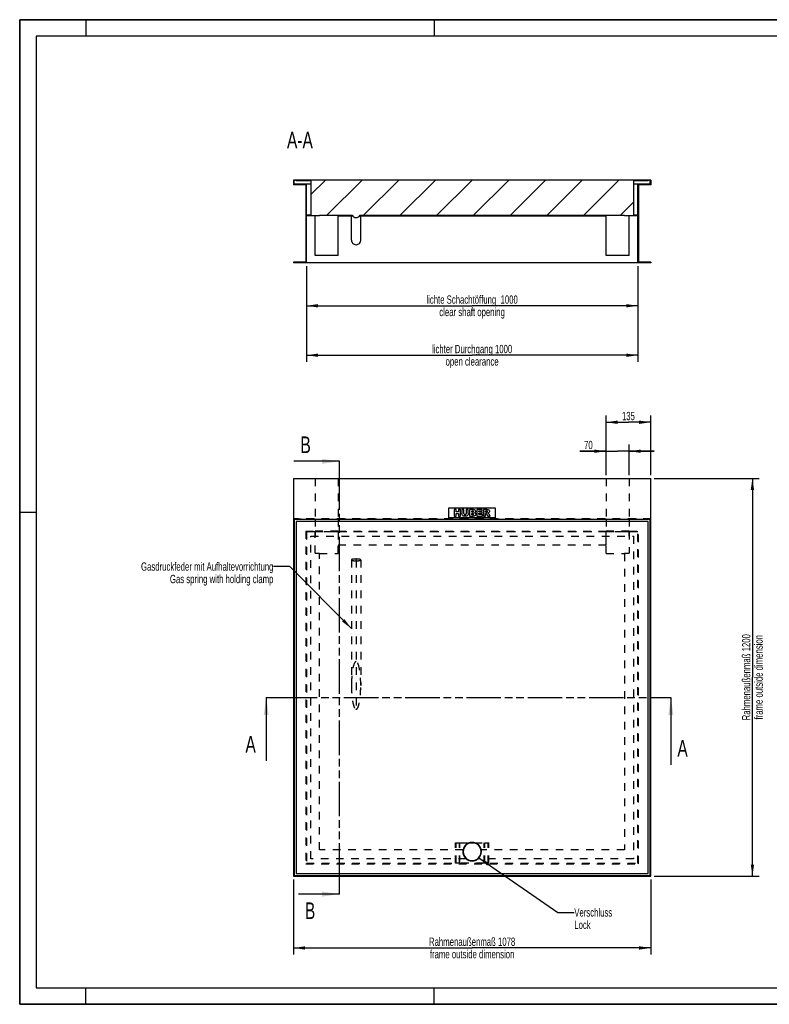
# Model space of a CAD drawing. Header units: millimetres. Extents: x 0 to 8400, y 0 to 5940.
# Tile 1 of 4: x 0 to 4523, y 0 to 5940. Entities that reach past the tile are written whole.
import ezdxf

# ---------------------------------------------------------------- set-up
doc = ezdxf.new("R2010")
doc.units = ezdxf.units.MM
doc.header["$LTSCALE"] = 462
doc.linetypes.add('HIDDEN', pattern=[0.2, 0.1, -0.1])
doc.linetypes.add('PHANTOM', pattern=[0.8, 0.45, -0.05, 0.1, -0.05, 0.1, -0.05])
doc.layers.get('0').update_dxf_attribs({"linetype": 'CONTINUOUS'})
for name, color, linetype in [('_2D-BEM', 7, 'CONTINUOUS'), ('_ACHSEN', 7, 'CONTINUOUS'), ('_KURVEN', 7, 'CONTINUOUS'), ('_ZEICHNUNGSELEM', 7, 'CONTINUOUS'), ('DEFAULT_2', 8, 'HIDDEN'), ('HATCHING_BL0', 7, 'CONTINUOUS'), ('HATCHING_BL1', 7, 'CONTINUOUS')]:
    doc.layers.add(name, color=color, linetype=linetype)
doc.styles.get("Standard").update_dxf_attribs({"font": 'txt', "width": 0.7})
doc.dimstyles.new('DIMSTYLE_1', dxfattribs={"dimtxt": 50, "dimasz": 70, "dimexe": 2, "dimexo": 1, "dimtad": 1, "dimdec": 1, "dimlfac": 0.5, "dimtxsty": 'Standard', "dimblk": '_FILLED', "dimblk1": '_FILLED', "dimblk2": '_FILLED', "dimcen": 0.09, "dimadec": 1, "dimazin": 2, "dimtp": 0.8, "dimtm": 0.8, "dimtfac": 1, "dimtdec": 1, "dimtofl": 0, "dimtmove": 0, "dimatfit": 3, "dimldrblk": '_FILLED', "dimfxl": 1, "dimtolj": 1, "dimarcsym": 0})
doc.dimstyles.new('DIMSTYLE_2', dxfattribs={"dimtxt": 50, "dimasz": 70, "dimexe": 2, "dimexo": 1, "dimtad": 1, "dimdec": 1, "dimlfac": 0.5, "dimtxsty": 'Standard', "dimblk": '_FILLED', "dimblk1": '_FILLED', "dimblk2": '_FILLED', "dimcen": 0.09, "dimadec": 1, "dimazin": 2, "dimtp": 1.2, "dimtm": 1.2, "dimtfac": 1, "dimtdec": 1, "dimtofl": 0, "dimtmove": 0, "dimatfit": 3, "dimldrblk": '_FILLED', "dimfxl": 1, "dimtolj": 1, "dimarcsym": 0})
doc.dimstyles.new('DIMSTYLE_3', dxfattribs={"dimtxt": 50, "dimasz": 70, "dimexe": 2, "dimexo": 1, "dimtad": 1, "dimdec": 1, "dimlfac": 0.5, "dimtxsty": 'Standard', "dimblk": '_FILLED', "dimblk1": '_FILLED', "dimblk2": '_FILLED', "dimcen": 0.09, "dimadec": 1, "dimazin": 2, "dimtp": 0.5, "dimtm": 0.5, "dimtfac": 1, "dimtdec": 1, "dimtofl": 0, "dimtmove": 0, "dimatfit": 3, "dimldrblk": '_FILLED', "dimfxl": 1, "dimtolj": 1, "dimarcsym": 0})
doc.dimstyles.new('DIMSTYLE_4', dxfattribs={"dimtxt": 50, "dimasz": 70, "dimexe": 2, "dimexo": 1, "dimtad": 1, "dimdec": 1, "dimlfac": 0.5, "dimtxsty": 'Standard', "dimblk": '_FILLED', "dimblk1": '_FILLED', "dimblk2": '_FILLED', "dimcen": 0.09, "dimadec": 1, "dimazin": 2, "dimtp": 0.3, "dimtm": 0.3, "dimtfac": 1, "dimtdec": 1, "dimtofl": 0, "dimtmove": 0, "dimatfit": 3, "dimldrblk": '_FILLED', "dimfxl": 1, "dimtolj": 1, "dimarcsym": 0})
doc.dimstyles.get("Standard").update_dxf_attribs({"dimtxt": 50, "dimasz": 70, "dimexe": 2, "dimexo": 1, "dimtad": 1, "dimdec": 1, "dimtxsty": 'Standard', "dimblk": '_FILLED', "dimblk1": '_FILLED', "dimblk2": '_FILLED', "dimcen": 0.09, "dimadec": 1, "dimazin": 2, "dimtol": 1, "dimtp": 0.1, "dimtm": 0.1, "dimtfac": 1, "dimtdec": 1, "dimtofl": 0, "dimtmove": 0, "dimatfit": 3, "dimldrblk": '_FILLED', "dimfxl": 1, "dimtolj": 1, "dimarcsym": 0})

# ---------------------------------------------------------------- blocks, each defined once
blk = doc.blocks.new('_FILLED')
at = {"color": 0, "linetype": 'ByBlock'}
blk.add_solid([(0, 0), (-1, 0.143), (-1, -0.143)], dxfattribs=at)
blk = doc.blocks.new('*D2')
at = {"layer": '_2D-BEM', "color": 2, "linetype": 'Continuous', "transparency": 16777216}
for p, q in [((1729.9, 4452.2), (1729.9, 4174.1)), ((3729.9, 4452.2), (3729.9, 4174.1)), ((1729.9, 4214.1), (2729.9, 4214.1)), ((3729.9, 4214.1), (2729.9, 4214.1))]:
    blk.add_line(p, q, dxfattribs=at)
at = {"layer": '_2D-BEM', "color": 2, "linetype": 'Continuous', "transparency": 16777216, "xscale": 70, "yscale": 70, "zscale": 70, "rotation": 180}
blk.add_blockref('_FILLED', (1729.9, 4214.1), dxfattribs=at)
at = {"layer": '_2D-BEM', "color": 2, "linetype": 'Continuous', "transparency": 16777216, "xscale": 70, "yscale": 70, "zscale": 70}
blk.add_blockref('_FILLED', (3729.9, 4214.1), dxfattribs=at)
at = {"layer": '_2D-BEM', "color": 2, "linetype": 'Continuous', "transparency": 16777216, "insert": (2729.9, 4276.6), "char_height": 50, "width": 1329.286, "attachment_point": 2, "line_spacing_factor": 0.9}
blk.add_mtext('lichte Schachtöffung  1000\\Pclear shaft opening', dxfattribs=at)
blk = doc.blocks.new('*D3')
at = {"layer": '_2D-BEM', "color": 2, "linetype": 'Continuous', "transparency": 16777216}
for p, q in [((1729.9, 4452.2), (1729.9, 3875.7)), ((3729.9, 4452.2), (3729.9, 3875.7)), ((1729.9, 3915.7), (2729.9, 3915.7)), ((3729.9, 3915.7), (2729.9, 3915.7))]:
    blk.add_line(p, q, dxfattribs=at)
at = {"layer": '_2D-BEM', "color": 2, "linetype": 'Continuous', "transparency": 16777216, "xscale": 70, "yscale": 70, "zscale": 70, "rotation": 180}
blk.add_blockref('_FILLED', (1729.9, 3915.7), dxfattribs=at)
at = {"layer": '_2D-BEM', "color": 2, "linetype": 'Continuous', "transparency": 16777216, "xscale": 70, "yscale": 70, "zscale": 70}
blk.add_blockref('_FILLED', (3729.9, 3915.7), dxfattribs=at)
at = {"layer": '_2D-BEM', "color": 2, "linetype": 'Continuous', "transparency": 16777216, "insert": (2729.9, 3978.2), "char_height": 50, "width": 1146.429, "attachment_point": 2, "line_spacing_factor": 0.9}
blk.add_mtext('lichter Durchgang 1000\\Popen clearance', dxfattribs=at)
blk = doc.blocks.new('*D4')
at = {"layer": '_2D-BEM', "color": 2, "linetype": 'Continuous', "transparency": 16777216}
for p, q in [((3827.9, 3173), (4461.3, 3173)), ((4421.3, 3173), (4421.3, 1973)), ((4421.3, 773), (4421.3, 1973)), ((3827.9, 773), (4461.3, 773))]:
    blk.add_line(p, q, dxfattribs=at)
at = {"layer": '_2D-BEM', "color": 2, "linetype": 'Continuous', "transparency": 16777216, "xscale": 70, "yscale": 70, "zscale": 70}
for p, rotation in [((4421.3, 3173), 90), ((4421.3, 773), 270)]:
    blk.add_blockref('_FILLED', p, dxfattribs=dict(at, rotation=rotation))
at = {"layer": '_2D-BEM', "color": 2, "linetype": 'Continuous', "transparency": 16777216, "insert": (4358.8, 1973), "char_height": 50, "width": 1205.357, "attachment_point": 2, "rotation": 90, "line_spacing_factor": 0.9}
blk.add_mtext('Rahmenaußenmaß 1200\\Pframe outside dimension', dxfattribs=at)
blk = doc.blocks.new('*D5')
at = {"layer": '_2D-BEM', "color": 2, "linetype": 'Continuous', "transparency": 16777216}
for p, q in [((1651.9, 753), (1651.9, 300)), ((3807.9, 753), (3807.9, 300)), ((1651.9, 340), (2729.9, 340)), ((3807.9, 340), (2729.9, 340))]:
    blk.add_line(p, q, dxfattribs=at)
at = {"layer": '_2D-BEM', "color": 2, "linetype": 'Continuous', "transparency": 16777216, "xscale": 70, "yscale": 70, "zscale": 70, "rotation": 180}
blk.add_blockref('_FILLED', (1651.9, 340), dxfattribs=at)
at = {"layer": '_2D-BEM', "color": 2, "linetype": 'Continuous', "transparency": 16777216, "xscale": 70, "yscale": 70, "zscale": 70}
blk.add_blockref('_FILLED', (3807.9, 340), dxfattribs=at)
at = {"layer": '_2D-BEM', "color": 2, "linetype": 'Continuous', "transparency": 16777216, "insert": (2729.9, 402.5), "char_height": 50, "width": 1205.357, "attachment_point": 2, "line_spacing_factor": 0.9}
blk.add_mtext('Rahmenaußenmaß 1078\\Pframe outside dimension', dxfattribs=at)
blk = doc.blocks.new('*D6')
at = {"layer": '_2D-BEM', "color": 2, "linetype": 'Continuous', "transparency": 16777216}
for p, q in [((3537.9, 3193), (3537.9, 3551.5)), ((3537.9, 3511.5), (3672.9, 3511.5)), ((3807.9, 3511.5), (3672.9, 3511.5)), ((3807.9, 3193), (3807.9, 3551.5))]:
    blk.add_line(p, q, dxfattribs=at)
at = {"layer": '_2D-BEM', "color": 2, "linetype": 'Continuous', "transparency": 16777216, "xscale": 70, "yscale": 70, "zscale": 70, "rotation": 180}
blk.add_blockref('_FILLED', (3537.9, 3511.5), dxfattribs=at)
at = {"layer": '_2D-BEM', "color": 2, "linetype": 'Continuous', "transparency": 16777216, "xscale": 70, "yscale": 70, "zscale": 70}
blk.add_blockref('_FILLED', (3807.9, 3511.5), dxfattribs=at)
at = {"layer": '_2D-BEM', "color": 2, "linetype": 'Continuous', "transparency": 16777216, "insert": (3672.9, 3574), "char_height": 50, "width": 150, "attachment_point": 2, "line_spacing_factor": 0.9}
blk.add_mtext('135', dxfattribs=at)
blk = doc.blocks.new('*D7')
at = {"layer": '_2D-BEM', "color": 2, "linetype": 'Continuous', "transparency": 16777216}
for p, q in [((3537.9, 3336.7), (3379, 3336.7)), ((3379, 3336.7), (3607.9, 3336.7)), ((3537.9, 3193), (3537.9, 3376.7)), ((3827.9, 3336.7), (3607.9, 3336.7)), ((3677.9, 3193), (3677.9, 3376.7)), ((3677.9, 3336.7), (3827.9, 3336.7))]:
    blk.add_line(p, q, dxfattribs=at)
at = {"layer": '_2D-BEM', "color": 2, "linetype": 'Continuous', "transparency": 16777216, "xscale": 70, "yscale": 70, "zscale": 70}
blk.add_blockref('_FILLED', (3537.9, 3336.7), dxfattribs=at)
at = {"layer": '_2D-BEM', "color": 2, "linetype": 'Continuous', "transparency": 16777216, "xscale": 70, "yscale": 70, "zscale": 70, "rotation": 180}
blk.add_blockref('_FILLED', (3677.9, 3336.7), dxfattribs=at)
at = {"layer": '_2D-BEM', "color": 2, "linetype": 'Continuous', "transparency": 16777216, "insert": (3457.6, 3399.2), "char_height": 50, "width": 117.857, "attachment_point": 3, "line_spacing_factor": 0.9}
blk.add_mtext('70', dxfattribs=at)
blk = doc.blocks.new('XSEC_FILLED')
at = {"color": 0, "linetype": 'ByBlock'}
blk.add_solid([(0, 0), (-1, 0.143), (-1, -0.143)], dxfattribs=at)
blk = doc.blocks.new('HATCHING_BL0', base_point=(2708.3, 1647.6))
at = {"layer": 'HATCHING_BL0', "color": 7, "linetype": 'PHANTOM'}
for p, q in [((1487.3, 1851), (1587.3, 1851)), ((1587.3, 1851), (3829.3, 1851)), ((3829.3, 1851), (3929.3, 1851))]:
    blk.add_line(p, q, dxfattribs=at)
at = {"layer": 'HATCHING_BL0', "color": 7, "linetype": 'Continuous', "char_height": 100, "width": 128.571, "attachment_point": 1, "line_spacing_factor": 0.9}
for insert in [(1362.3, 1618.7), (3968.5, 1594.2)]:
    blk.add_mtext('A', dxfattribs=dict(at, insert=insert))
at = {"layer": 'HATCHING_BL0', "color": 7, "linetype": 'Continuous'}
for points in [[(1487.3, 1851), (1487.3, 1468.7)], [(3929.3, 1851), (3929.3, 1444.2)]]:
    blk.add_leader(points, dimstyle='Standard', override={"dimasz": 105, "dimtad": 0, "dimldrblk": 'XSEC_FILLED'}, dxfattribs=at)
blk = doc.blocks.new('HATCHING_BL1', base_point=(1792.4, 1970.1))
at = {"layer": 'HATCHING_BL1', "color": 7, "linetype": 'PHANTOM'}
for p, q in [((1929.9, 3175.7), (1929.9, 3275.7)), ((1929.9, 764.6), (1929.9, 3175.7)), ((1929.9, 664.6), (1929.9, 764.6))]:
    blk.add_line(p, q, dxfattribs=at)
at = {"layer": 'HATCHING_BL1', "color": 7, "linetype": 'Continuous', "char_height": 100, "width": 117.857, "attachment_point": 1, "line_spacing_factor": 0.9}
for insert in [(1694.1, 3425.7), (1721.2, 614.6)]:
    blk.add_mtext('B', dxfattribs=dict(at, insert=insert))
at = {"layer": 'HATCHING_BL1', "color": 7, "linetype": 'Continuous'}
for points in [[(1929.9, 3275.7), (1654.8, 3275.7)], [(1929.9, 664.6), (1681.9, 664.6)]]:
    blk.add_leader(points, dimstyle='Standard', override={"dimasz": 105, "dimtad": 0, "dimldrblk": 'XSEC_FILLED'}, dxfattribs=at)

msp = doc.modelspace()

# ---------------------------------------------------------------- hatches: boundary and pattern name
at = {"linetype": 'Continuous'}
h = msp.add_hatch(dxfattribs=at)
h.set_pattern_fill('ANSI31', color=2, style=0, pattern_type=2)
h.set_pattern_definition([(45, (2729.93, 4972.2), (-110.678, 110.678), [])])
edge = h.paths.add_edge_path()
edge.add_line((3807.93, 4944.2), (3733.93, 4944.2))
edge.add_line((3733.93, 4944.2), (3733.93, 4476.2))
edge.add_line((3807.93, 4476.2), (3733.93, 4476.2))
edge.add_line((3807.93, 4476.2), (3807.93, 4472.2))
edge.add_line((3807.93, 4472.2), (3729.93, 4472.2))
edge.add_line((3729.93, 4472.2), (3729.93, 4756.2))
edge.add_line((3729.93, 4756.2), (3649.93, 4756.2))
edge.add_line((3649.93, 4756.2), (3649.93, 4760.2))
edge.add_line((2054.12, 4760.2), (3649.93, 4760.2))
edge.add_spline(control_points=[(2029.93, 4746.03), (2030.46, 4746.03), (2031.54, 4746.06), (2033.14, 4746.21), (2034.74, 4746.44), (2036.32, 4746.77), (2037.88, 4747.19), (2039.42, 4747.71), (2040.92, 4748.31), (2042.39, 4749), (2043.82, 4749.78), (2045.21, 4750.64), (2046.54, 4751.58), (2047.82, 4752.6), (2049.05, 4753.7), (2050.2, 4754.87), (2051.3, 4756.11), (2052.32, 4757.41), (2053.26, 4758.77), (2053.84, 4759.72), (2054.12, 4760.2)], knot_values=[0, 0, 0, 0, 0.0555556, 0.1111111, 0.1666667, 0.2222222, 0.2777778, 0.3333333, 0.3888889, 0.4444444, 0.5, 0.5555556, 0.6111111, 0.6666667, 0.7222222, 0.7777778, 0.8333333, 0.8888889, 0.9444444, 1, 1, 1, 1], degree=3, periodic=0)
edge.add_spline(control_points=[(2005.74, 4760.2), (2006.01, 4759.72), (2006.59, 4758.77), (2007.54, 4757.41), (2008.56, 4756.11), (2009.65, 4754.87), (2010.81, 4753.7), (2012.03, 4752.6), (2013.31, 4751.58), (2014.65, 4750.64), (2016.03, 4749.78), (2017.46, 4749), (2018.93, 4748.31), (2020.44, 4747.71), (2021.97, 4747.19), (2023.53, 4746.77), (2025.11, 4746.44), (2026.71, 4746.21), (2028.32, 4746.06), (2029.39, 4746.03), (2029.93, 4746.03)], knot_values=[0, 0, 0, 0, 0.0555556, 0.1111111, 0.1666667, 0.2222222, 0.2777778, 0.3333333, 0.3888889, 0.4444444, 0.5, 0.5555556, 0.6111111, 0.6666667, 0.7222222, 0.7777778, 0.8333333, 0.8888889, 0.9444444, 1, 1, 1, 1], degree=3, periodic=0)
edge.add_line((1809.93, 4760.2), (2005.74, 4760.2))
edge.add_line((1809.93, 4756.2), (1809.93, 4760.2))
edge.add_line((1809.93, 4756.2), (1729.93, 4756.2))
edge.add_line((1729.93, 4472.2), (1729.93, 4756.2))
edge.add_line((1729.93, 4472.2), (1651.93, 4472.2))
edge.add_line((1651.93, 4476.2), (1651.93, 4472.2))
edge.add_line((1725.93, 4476.2), (1651.93, 4476.2))
edge.add_line((1725.93, 4944.2), (1725.93, 4476.2))
edge.add_line((1725.93, 4944.2), (1651.93, 4944.2))
edge.add_line((1651.93, 4972.2), (1651.93, 4944.2))
edge.add_line((1655.93, 4972.2), (1651.93, 4972.2))
edge.add_line((1655.93, 4948.2), (1655.93, 4972.2))
edge.add_line((1729.93, 4948.2), (1655.93, 4948.2))
edge.add_line((1729.93, 4760.2), (1729.93, 4948.2))
edge.add_line((1756.93, 4760.2), (1729.93, 4760.2))
edge.add_line((1756.93, 4968.2), (1756.93, 4760.2))
edge.add_line((1756.93, 4968.2), (1667.93, 4968.2))
edge.add_line((1667.93, 4968.2), (1667.93, 4972.2))
edge.add_line((3791.93, 4972.2), (1667.93, 4972.2))
edge.add_line((3791.93, 4968.2), (3791.93, 4972.2))
edge.add_line((3791.93, 4968.2), (3702.93, 4968.2))
edge.add_line((3702.93, 4968.2), (3702.93, 4760.2))
edge.add_line((3729.93, 4760.2), (3702.93, 4760.2))
edge.add_line((3729.93, 4760.2), (3729.93, 4948.2))
edge.add_line((3803.93, 4948.2), (3729.93, 4948.2))
edge.add_line((3803.93, 4948.2), (3803.93, 4972.2))
edge.add_line((3807.93, 4972.2), (3803.93, 4972.2))
edge.add_line((3807.93, 4972.2), (3807.93, 4944.2))

# ---------------------------------------------------------------- linework, layer by layer
at = {"color": 7, "linetype": 'Continuous'}
for p, q in [((0, 5940), (8400, 5940)), ((0, 0), (0, 5940)), ((1655.93, 4972.2), (1651.93, 4972.2)), ((1651.93, 4972.2), (1651.93, 4944.2)), ((1725.93, 4944.2), (1651.93, 4944.2)), ((1667.93, 4972.2), (1655.93, 4972.2)), ((1655.93, 4948.2), (1655.93, 4972.2)), ((1729.93, 4948.2), (1655.93, 4948.2)), ((1667.93, 4968.2), (1667.93, 4972.2)), ((3791.93, 4972.2), (1667.93, 4972.2)), ((1756.93, 4968.2), (1667.93, 4968.2)), ((1725.93, 4944.2), (1725.93, 4476.2)), ((1756.93, 4948.2), (1729.93, 4948.2)), ((1729.93, 4760.2), (1729.93, 4948.2)), ((1756.93, 4968.2), (1756.93, 4760.2)), ((3702.93, 4968.2), (3702.93, 4760.2)), ((3791.93, 4968.2), (3702.93, 4968.2)), ((3729.93, 4948.2), (3702.93, 4948.2)), ((3803.93, 4948.2), (3729.93, 4948.2)), ((3729.93, 4760.2), (3729.93, 4948.2)), ((3807.93, 4944.2), (3733.93, 4944.2)), ((3733.93, 4944.2), (3733.93, 4476.2)), ((3803.93, 4972.2), (3791.93, 4972.2)), ((3791.93, 4968.2), (3791.93, 4972.2)), ((3807.93, 4972.2), (3803.93, 4972.2)), ((3803.93, 4948.2), (3803.93, 4972.2)), ((3807.93, 4972.2), (3807.93, 4944.2)), ((1756.93, 4760.2), (1729.93, 4760.2)), ((1729.93, 4472.2), (1729.93, 4756.2)), ((1809.93, 4756.2), (1729.93, 4756.2)), ((1781.93, 4518.2), (1781.93, 4756.2)), ((1809.93, 4756.2), (1809.93, 4760.2)), ((1809.93, 4760.2), (2005.74, 4760.2)), ((1921.93, 4756.2), (1921.93, 4760.2)), ((1921.93, 4756.2), (2001.93, 4756.2)), ((1921.93, 4518.2), (1921.93, 4756.2)), ((2001.93, 4610.2), (2001.93, 4760.2)), ((2054.12, 4760.2), (3649.93, 4760.2)), ((2057.93, 4610.2), (2057.93, 4760.2)), ((2057.93, 4756.2), (3537.93, 4756.2)), ((3537.93, 4756.2), (3537.93, 4760.2)), ((3537.93, 4518.2), (3537.93, 4756.2)), ((3649.93, 4756.2), (3649.93, 4760.2)), ((3729.93, 4756.2), (3649.93, 4756.2)), ((3677.93, 4518.2), (3677.93, 4756.2)), ((3729.93, 4760.2), (3702.93, 4760.2)), ((3729.93, 4472.2), (3729.93, 4756.2)), ((1921.93, 4518.2), (1781.93, 4518.2)), ((3677.93, 4518.2), (3537.93, 4518.2)), ((1725.93, 4476.2), (1651.93, 4476.2)), ((1651.93, 4476.2), (1651.93, 4472.2)), ((1729.93, 4472.2), (1651.93, 4472.2)), ((3729.93, 4472.2), (1729.93, 4472.2)), ((3807.93, 4472.2), (3729.93, 4472.2)), ((3807.93, 4476.2), (3733.93, 4476.2)), ((3807.93, 4476.2), (3807.93, 4472.2)), ((1651.93, 3173.04), (3807.93, 3173.04)), ((1651.93, 3173.04), (1651.93, 773.04)), ((3807.93, 773.04), (3807.93, 3173.04)), ((3803.93, 2925.04), (1655.93, 2925.04)), ((1655.93, 2925.04), (1655.93, 777.04)), ((3791.93, 2913.04), (1667.93, 2913.04)), ((1667.93, 2913.04), (1667.93, 789.04)), ((3791.93, 789.04), (3791.93, 2913.04)), ((3803.93, 777.04), (3803.93, 2925.04)), ((1651.93, 773.04), (3807.93, 773.04)), ((1655.93, 777.04), (3803.93, 777.04)), ((1667.93, 789.04), (3791.93, 789.04)), ((0, 0), (8400, 0))]:
    msp.add_line(p, q, dxfattribs=at)
at = {"color": 3, "linetype": 'Continuous'}
for p, q in [((0, 5940), (0, 0)), ((8400, 5940), (0, 5940)), ((400, 5940), (400, 5840)), ((2500, 5940), (2500, 5840)), ((0, 2970), (100, 2970)), ((400, 0), (400, 100)), ((2500, 0), (2500, 100)), ((8400, 0), (0, 0))]:
    msp.add_line(p, q, dxfattribs=at)
at = {"color": 5, "linetype": 'Continuous'}
for p, q in [((100, 5840), (100, 100)), ((8300, 5840), (100, 5840)), ((100, 100), (8300, 100))]:
    msp.add_line(p, q, dxfattribs=at)
at = {"color": 7, "linetype": 'Continuous'}
for start, end in [(90, 270), (270, 90)]:
    msp.add_arc((2729.93, 921.04), 54, start, end, dxfattribs=at)
for start_param, end_param in [(2.0985595, 3.1415927), (3.1415927, 4.1846258)]:
    msp.add_ellipse((2029.93, 4774.58), major_axis=(0, 28.54), ratio=0.9809483, start_param=start_param, end_param=end_param, dxfattribs=at)
for points, knots in [([(2001.93, 4610.2), (2001.93, 4608.41), (2002.29, 4604.8), (2003.89, 4599.62), (2006.5, 4594.84), (2011.17, 4589.26), (2018.95, 4584.15), (2026.29, 4582.74), (2029.93, 4582.74)], [0, 0, 0, 0, 0.1241115, 0.2484045, 0.3730321, 0.4980957, 0.7484029, 1, 1, 1, 1]), ([(2029.93, 4582.74), (2033.57, 4582.74), (2040.9, 4584.15), (2048.69, 4589.26), (2053.35, 4594.84), (2055.96, 4599.62), (2057.56, 4604.8), (2057.93, 4608.41), (2057.93, 4610.2)], [0, 0, 0, 0, 0.2515971, 0.5019043, 0.6269679, 0.7515955, 0.8758885, 1, 1, 1, 1])]:
    msp.add_open_spline(points, degree=3, knots=knots, dxfattribs=at)
at = {"layer": '_ACHSEN', "color": 8, "linetype": 'HIDDEN'}
for p, q in [((2674.83, 931.04), (1809.93, 931.04)), ((3649.93, 931.04), (2785.03, 931.04)), ((2694.05, 878.04), (1756.93, 878.04)), ((3702.93, 878.04), (2765.8, 878.04))]:
    msp.add_line(p, q, dxfattribs=at)
at = {"layer": '_ACHSEN', "color": 7, "linetype": 'Continuous'}
for start, end in [(0, 180), (180, 360)]:
    msp.add_arc((2729.93, 921.04), 56, start, end, dxfattribs=at)
at = {"layer": '_ACHSEN', "color": 8, "linetype": 'HIDDEN'}
for start, end in [(10.286561, 169.713439), (169.713439, 180), (180, 360), (0, 10.286561), (230.16185, 231.24927), (231.24927, 308.75073), (308.75073, 309.83815)]:
    msp.add_arc((2729.93, 921.04), 56, start, end, dxfattribs=at)
at = {"layer": '_KURVEN', "color": 4, "linetype": 'Continuous'}
for p, q in [((2589.93, 2995.04), (2869.93, 2995.04)), ((2589.93, 2935.04), (2589.93, 2995.04)), ((2621.74, 2985.04), (2621.74, 2945.04)), ((2634.1, 2985.04), (2621.74, 2985.04)), ((2634.1, 2971.04), (2634.1, 2985.04)), ((2647.61, 2971.04), (2634.1, 2971.04)), ((2660.02, 2985.04), (2647.61, 2985.04)), ((2647.61, 2985.04), (2647.61, 2971.04)), ((2660.02, 2945.04), (2660.02, 2985.04)), ((2680.6, 2985.04), (2668.26, 2985.04)), ((2668.26, 2985.04), (2668.26, 2961.19)), ((2680.6, 2960.62), (2680.6, 2985.04)), ((2694.27, 2985.04), (2694.27, 2960.62)), ((2706.6, 2985.04), (2694.27, 2985.04)), ((2706.6, 2961.19), (2706.6, 2985.04)), ((2714.81, 2985.04), (2714.81, 2945.04)), ((2737.95, 2985.04), (2714.81, 2985.04)), ((2727.28, 2969.35), (2727.28, 2976.94)), ((2727.28, 2976.94), (2732.74, 2976.94)), ((2791.35, 2985.04), (2758.22, 2985.04)), ((2758.22, 2985.04), (2758.22, 2945.04)), ((2770.61, 2970.14), (2770.61, 2976.5)), ((2770.61, 2976.5), (2791.35, 2976.5)), ((2789.84, 2970.14), (2770.61, 2970.14)), ((2789.84, 2961.98), (2789.84, 2970.14)), ((2791.35, 2976.5), (2791.35, 2985.04)), ((2819.37, 2985.04), (2798.77, 2985.04)), ((2798.77, 2985.04), (2798.77, 2945.04)), ((2811.18, 2976.96), (2816.61, 2976.96)), ((2811.18, 2968.83), (2811.18, 2976.96)), ((2869.93, 2995.04), (2869.93, 2935.04)), ((2869.93, 2935.04), (2589.93, 2935.04)), ((2621.74, 2945.04), (2634.1, 2945.04)), ((2634.1, 2945.04), (2634.1, 2961.22)), ((2634.1, 2961.22), (2647.61, 2961.22)), ((2647.61, 2961.22), (2647.61, 2945.04)), ((2647.61, 2945.04), (2660.02, 2945.04)), ((2714.81, 2945.04), (2736.15, 2945.04)), ((2732.66, 2969.35), (2727.28, 2969.35)), ((2727.28, 2953.63), (2727.28, 2961.74)), ((2727.28, 2961.74), (2733.56, 2961.74)), ((2733.58, 2953.63), (2727.28, 2953.63)), ((2758.22, 2945.04), (2791.95, 2945.04)), ((2770.61, 2954.1), (2770.61, 2961.98)), ((2770.61, 2961.98), (2789.84, 2961.98)), ((2791.95, 2954.1), (2770.61, 2954.1)), ((2791.95, 2945.04), (2791.95, 2954.1)), ((2798.77, 2945.04), (2811.18, 2945.04)), ((2816.39, 2968.83), (2811.18, 2968.83)), ((2811.18, 2945.04), (2811.18, 2961.27)), ((2811.18, 2961.27), (2812.27, 2961.27)), ((2817.54, 2957.26), (2824.14, 2945.04)), ((2824.14, 2945.04), (2838.11, 2945.04)), ((2838.11, 2945.04), (2832.11, 2956.61))]:
    msp.add_line(p, q, dxfattribs=at)
at = {"layer": '_KURVEN', "color": 8, "linetype": 'HIDDEN'}
msp.add_line((2029.93, 2681.04), (2029.93, 1782.24), dxfattribs=at)
at = {"layer": '_KURVEN', "color": 4, "linetype": 'Continuous'}
for points in [[(2732.66, 2969.35), (2734.57, 2969.35), (2735.9, 2969.68), (2736.67, 2970.33)], [(2736.67, 2975.95), (2735.9, 2976.61), (2734.59, 2976.94), (2732.74, 2976.94)], [(2737.81, 2973.23), (2737.81, 2974.37), (2737.43, 2975.3), (2736.67, 2975.95)], [(2736.67, 2970.33), (2737.43, 2970.99), (2737.81, 2971.97), (2737.81, 2973.23)], [(2737.95, 2985.04), (2741.8, 2985.04), (2744.74, 2984.08), (2746.82, 2982.18)], [(2746.82, 2982.18), (2748.89, 2980.27), (2749.93, 2977.89), (2749.93, 2975.08)], [(2749.93, 2975.08), (2749.93, 2972.71), (2749.19, 2970.69), (2747.72, 2968.99)], [(2821.22, 2975.92), (2820.4, 2976.61), (2818.85, 2976.96), (2816.61, 2976.96)], [(2819.37, 2985.04), (2823.19, 2985.04), (2826.11, 2984.71), (2828.13, 2984.06)], [(2819.67, 2969.36), (2820.49, 2969.54), (2821.14, 2969.95), (2821.67, 2970.63)], [(2822.45, 2972.95), (2822.45, 2974.24), (2822.04, 2975.22), (2821.22, 2975.92)], [(2821.67, 2970.63), (2822.18, 2971.29), (2822.45, 2972.08), (2822.45, 2972.95)], [(2828.13, 2984.06), (2830.14, 2983.4), (2831.75, 2982.18), (2833, 2980.4)], [(2833, 2980.4), (2834.24, 2978.63), (2834.87, 2976.47), (2834.87, 2973.93)], [(2834.87, 2973.93), (2834.87, 2971.7), (2834.37, 2969.79), (2833.43, 2968.17)], [(2669.4, 2954.42), (2668.64, 2956.99), (2668.26, 2959.23), (2668.26, 2961.19)], [(2672.03, 2949.82), (2670.75, 2951.32), (2669.87, 2952.84), (2669.4, 2954.42)], [(2676.28, 2946.37), (2674.73, 2947.2), (2673.31, 2948.34), (2672.03, 2949.82)], [(2682.04, 2944.77), (2679.75, 2945.04), (2677.81, 2945.56), (2676.28, 2946.37)], [(2680.6, 2960.62), (2680.6, 2958.44), (2681.2, 2956.75), (2682.4, 2955.52)], [(2688.43, 2944.36), (2686.46, 2944.36), (2684.33, 2944.49), (2682.04, 2944.77)], [(2682.4, 2955.52), (2683.6, 2954.29), (2685.29, 2953.69), (2687.44, 2953.69)], [(2687.44, 2953.69), (2689.57, 2953.69), (2691.24, 2954.29), (2692.44, 2955.49)], [(2697.07, 2945.69), (2694.67, 2944.82), (2691.78, 2944.36), (2688.43, 2944.36)], [(2692.44, 2955.49), (2693.64, 2956.69), (2694.27, 2958.41), (2694.27, 2960.62)], [(2702.01, 2949), (2700.43, 2947.41), (2698.79, 2946.32), (2697.07, 2945.69)], [(2705.48, 2954.51), (2704.74, 2952.41), (2703.6, 2950.58), (2702.01, 2949)], [(2706.6, 2961.19), (2706.6, 2958.82), (2706.22, 2956.61), (2705.48, 2954.51)], [(2738.08, 2960.65), (2737.21, 2961.36), (2735.71, 2961.74), (2733.56, 2961.74)], [(2733.58, 2953.63), (2735.71, 2953.63), (2737.21, 2953.99), (2738.08, 2954.75)], [(2741.69, 2945.58), (2738.9, 2945.2), (2737.05, 2945.04), (2736.15, 2945.04)], [(2739.39, 2957.81), (2739.39, 2958.98), (2738.96, 2959.94), (2738.08, 2960.65)], [(2738.08, 2954.75), (2738.96, 2955.52), (2739.39, 2956.53), (2739.39, 2957.81)], [(2746.38, 2946.89), (2745.34, 2946.3), (2743.76, 2945.86), (2741.69, 2945.58)], [(2747.72, 2968.99), (2746.73, 2967.85), (2745.29, 2966.98), (2743.41, 2966.32)], [(2743.41, 2966.32), (2746.27, 2965.61), (2748.37, 2964.44), (2749.74, 2962.75)], [(2750.33, 2950.83), (2749.35, 2949.16), (2748.04, 2947.85), (2746.38, 2946.89)], [(2749.74, 2962.75), (2751.1, 2961.06), (2751.78, 2958.96), (2751.78, 2956.42)], [(2751.78, 2956.42), (2751.78, 2954.34), (2751.29, 2952.46), (2750.33, 2950.83)], [(2815.29, 2960.33), (2814.4, 2960.95), (2813.39, 2961.27), (2812.27, 2961.27)], [(2817.54, 2957.26), (2816.69, 2958.84), (2815.96, 2959.86), (2815.29, 2960.33)], [(2816.39, 2968.83), (2816.94, 2968.83), (2818.03, 2969), (2819.67, 2969.36)], [(2829.53, 2964.26), (2828.48, 2963.62), (2827.03, 2963.1), (2825.18, 2962.69)], [(2825.18, 2962.69), (2826.65, 2962.18), (2827.74, 2961.68), (2828.4, 2961.2)], [(2828.4, 2961.2), (2828.86, 2960.87), (2829.52, 2960.18), (2830.39, 2959.09)], [(2833.43, 2968.17), (2832.49, 2966.57), (2831.18, 2965.26), (2829.53, 2964.26)], [(2830.39, 2959.09), (2831.24, 2958.03), (2831.81, 2957.21), (2832.11, 2956.61)]]:
    msp.add_open_spline(points, degree=3, dxfattribs=at)
at = {"layer": 'DEFAULT_2', "color": 8, "linetype": 'HIDDEN'}
for p, q in [((1781.93, 3173.04), (1781.93, 2929.04)), ((1921.93, 3173.04), (1921.93, 2929.04)), ((3537.93, 3173.04), (3537.93, 2929.04)), ((3677.93, 3173.04), (3677.93, 2929.04)), ((1651.93, 2929.04), (1781.93, 2929.04)), ((3807.93, 2929.04), (1651.93, 2929.04)), ((1651.93, 2929.04), (1651.93, 773.04)), ((1781.93, 2929.04), (1781.93, 2855.04)), ((1921.93, 2929.04), (3537.93, 2929.04)), ((1921.93, 2929.04), (1921.93, 2855.04)), ((3537.93, 2929.04), (3537.93, 2855.04)), ((3677.93, 2929.04), (3677.93, 2855.04)), ((3677.93, 2929.04), (3807.93, 2929.04)), ((3807.93, 773.04), (3807.93, 2929.04)), ((1725.93, 2855.04), (1781.93, 2855.04)), ((1725.93, 2855.04), (1725.93, 847.04)), ((1921.93, 2855.04), (1781.93, 2855.04)), ((1921.93, 2855.04), (3537.93, 2855.04)), ((3677.93, 2855.04), (3537.93, 2855.04)), ((3677.93, 2855.04), (3733.93, 2855.04)), ((3733.93, 847.04), (3733.93, 2855.04)), ((1781.93, 2851.04), (1729.93, 2851.04)), ((1729.93, 2851.04), (1729.93, 851.04)), ((3729.93, 2851.04), (1729.93, 2851.04)), ((1729.93, 2851.04), (1729.93, 851.04)), ((1756.93, 2824.04), (3702.93, 2824.04)), ((1756.93, 878.04), (1756.93, 2824.04)), ((1921.93, 2851.04), (1781.93, 2851.04)), ((1781.93, 2722.54), (1781.93, 2851.04)), ((1781.93, 2851.04), (1781.93, 2824.04)), ((3537.93, 2851.04), (1921.93, 2851.04)), ((1921.93, 2851.04), (1921.93, 2771.04)), ((1921.93, 2851.04), (1921.93, 2824.04)), ((3677.93, 2851.04), (3537.93, 2851.04)), ((3537.93, 2771.04), (3537.93, 2851.04)), ((3537.93, 2824.04), (3537.93, 2851.04)), ((3729.93, 2851.04), (3677.93, 2851.04)), ((3677.93, 2851.04), (3677.93, 2722.54)), ((3677.93, 2824.04), (3677.93, 2851.04)), ((3702.93, 2824.04), (3702.93, 878.04)), ((3729.93, 851.04), (3729.93, 2851.04)), ((3729.93, 851.04), (3729.93, 2851.04)), ((1921.93, 2771.04), (3537.93, 2771.04)), ((1921.93, 2720.38), (1921.93, 2771.04)), ((3537.93, 2720.38), (3537.93, 2771.04)), ((1781.93, 2722.54), (1809.93, 2722.54)), ((1809.93, 2722.54), (1809.93, 2720.38)), ((1809.93, 931.04), (1809.93, 2720.38)), ((1809.93, 2720.38), (1921.93, 2720.38)), ((2001.93, 2681.04), (2001.93, 1923.62)), ((2057.93, 2681.04), (2057.93, 1923.62)), ((3537.93, 2720.38), (3649.93, 2720.38)), ((3649.93, 2722.54), (3649.93, 2720.38)), ((3649.93, 2722.54), (3677.93, 2722.54)), ((3649.93, 2720.38), (3649.93, 931.04)), ((2629.93, 851.04), (2629.93, 975.04)), ((2629.93, 975.04), (2653.76, 975.04)), ((2633.79, 851.04), (2633.79, 975.04)), ((2653.76, 975.04), (2715.15, 975.04)), ((2653.76, 851.04), (2653.76, 975.04)), ((2656.83, 851.04), (2656.83, 975.04)), ((2715.15, 975.04), (2729.93, 975.04)), ((2729.93, 975.04), (2744.71, 975.04)), ((2744.71, 975.04), (2806.09, 975.04)), ((2803.02, 851.04), (2803.02, 975.04)), ((2806.09, 975.04), (2829.93, 975.04)), ((2806.09, 851.04), (2806.09, 975.04)), ((2826.06, 851.04), (2826.06, 975.04)), ((2829.93, 851.04), (2829.93, 975.04)), ((1725.93, 847.04), (3733.93, 847.04)), ((1729.93, 851.04), (3729.93, 851.04)), ((1729.93, 851.04), (3729.93, 851.04)), ((2633.79, 851.04), (2629.93, 851.04)), ((2656.83, 851.04), (2633.79, 851.04)), ((2803.02, 851.04), (2656.83, 851.04)), ((2826.06, 851.04), (2803.02, 851.04)), ((2829.93, 851.04), (2826.06, 851.04)), ((1651.93, 773.04), (3807.93, 773.04))]:
    msp.add_line(p, q, dxfattribs=at)
for start_param, end_param in [(0, 1.5707963), (4.712389, 6.2831853), (1.5707963, 3.1415927), (3.1415927, 4.712389)]:
    msp.add_ellipse((2029.93, 1923.62), major_axis=(0, 144.13), ratio=0.1942688, start_param=start_param, end_param=end_param, dxfattribs=at)
for points, knots in [([(2029.93, 2686.48), (2028.11, 2686.48), (2024.53, 2686.41), (2019.34, 2686.11), (2014.55, 2685.63), (2010.36, 2684.98), (2007.31, 2684.29), (2005.29, 2683.64), (2004.12, 2683.17), (2003.18, 2682.68), (2002.49, 2682.17), (2002.04, 2681.63), (2001.93, 2681.22), (2001.93, 2681.04)], [0, 0, 0, 0, 0.1862476, 0.3656157, 0.5315232, 0.6779915, 0.7999762, 0.8505985, 0.8938944, 0.9298022, 0.958605, 0.9812526, 1, 1, 1, 1]), ([(2001.93, 2681.04), (2001.93, 2680.86), (2002.04, 2680.45), (2002.49, 2679.91), (2003.18, 2679.4), (2004.12, 2678.91), (2005.29, 2678.44), (2007.31, 2677.79), (2010.36, 2677.1), (2014.55, 2676.45), (2019.34, 2675.97), (2024.53, 2675.67), (2028.11, 2675.6), (2029.93, 2675.6)], [0, 0, 0, 0, 0.0187474, 0.041395, 0.0701978, 0.1061056, 0.1494015, 0.2000238, 0.3220085, 0.4684768, 0.6343843, 0.8137524, 1, 1, 1, 1]), ([(2057.93, 2681.04), (2057.93, 2681.22), (2057.81, 2681.63), (2057.36, 2682.17), (2056.67, 2682.68), (2055.74, 2683.17), (2054.56, 2683.64), (2052.55, 2684.29), (2049.5, 2684.98), (2045.3, 2685.63), (2040.51, 2686.11), (2035.32, 2686.41), (2031.75, 2686.48), (2029.93, 2686.48)], [0, 0, 0, 0, 0.0187474, 0.041395, 0.0701978, 0.1061056, 0.1494015, 0.2000238, 0.3220085, 0.4684768, 0.6343843, 0.8137524, 1, 1, 1, 1]), ([(2029.93, 2675.6), (2031.75, 2675.6), (2035.32, 2675.67), (2040.51, 2675.97), (2045.3, 2676.45), (2049.5, 2677.1), (2052.55, 2677.79), (2054.56, 2678.44), (2055.74, 2678.91), (2056.67, 2679.4), (2057.36, 2679.91), (2057.81, 2680.45), (2057.93, 2680.86), (2057.93, 2681.04)], [0, 0, 0, 0, 0.1862476, 0.3656157, 0.5315232, 0.6779915, 0.7999762, 0.8505985, 0.8938944, 0.9298022, 0.958605, 0.9812526, 1, 1, 1, 1])]:
    msp.add_open_spline(points, degree=3, knots=knots, dxfattribs=at)

# ---------------------------------------------------------------- block references
at = {"layer": 'HATCHING_BL0'}
msp.add_blockref('HATCHING_BL0', (2708.28, 1647.62), dxfattribs=at)
at = {"layer": 'HATCHING_BL1'}
msp.add_blockref('HATCHING_BL1', (1792.39, 1970.14), dxfattribs=at)

# ---------------------------------------------------------------- texts
at = {"layer": '_ZEICHNUNGSELEM', "color": 2, "linetype": 'Continuous', "line_spacing_factor": 0.9}
for s, insert, char_height, width, attachment_point in [('A-A', (1769.03, 5264.09), 100, 364.2857, 3), ('Gasdruckfeder mit Aufhaltevorrichtung\\PGas spring with holding clamp', (1530.89, 2665.76), 50, 1908.9286, 3), ('Verschluss\\PLock', (3346.4, 579.26), 50, 532.1429, 1)]:
    msp.add_mtext(s, dxfattribs=dict(at, insert=insert, char_height=char_height, width=width, attachment_point=attachment_point))

# ---------------------------------------------------------------- dimensions: what is measured, and where the dimension line sits
at = {"layer": '_2D-BEM', "color": 2, "linetype": 'Continuous'}
for base, p1, p2, angle, text, dimstyle, picture, middle in [((1729.93, 4214.09), (3729.93, 4453.2), (1729.93, 4453.2), 180, 'lichte Schachtöffung  <>\\Pclear shaft opening', 'DIMSTYLE_1', '*D2', (2729.93, 4214.09)), ((1729.93, 3915.66), (3729.93, 4453.2), (1729.93, 4453.2), 180, 'lichter Durchgang <>\\Popen clearance', 'DIMSTYLE_1', '*D3', (2729.93, 3915.66)), ((4421.3, 773.04), (3826.93, 3173.04), (3826.93, 773.04), 270, 'Rahmenaußenmaß <>\\Pframe outside dimension', 'DIMSTYLE_2', '*D4', (4421.3, 1973.04)), ((1651.93, 340.01), (3807.93, 754.04), (1651.93, 754.04), 180, 'Rahmenaußenmaß <>\\Pframe outside dimension', 'DIMSTYLE_2', '*D5', (2729.93, 340.01))]:
    dim = msp.add_linear_dim(base=base, p1=p1, p2=p2, angle=angle, text=text, dimstyle=dimstyle, dxfattribs=at)
    dim.commit()
    dim.dimension.update_dxf_attribs({"geometry": picture, "text_midpoint": middle, "dimtype": 160})
dim = msp.add_linear_dim(base=(3807.93, 3511.46), p1=(3537.93, 3192.04), p2=(3807.93, 3192.04), dimstyle='DIMSTYLE_3', dxfattribs=at)
dim.commit()
dim.dimension.update_dxf_attribs({"geometry": '*D6', "text_midpoint": (3665.78, 3511.46), "dimtype": 160})
dim = msp.add_linear_dim(base=(3537.93, 3336.73), p1=(3677.93, 3192.04), p2=(3537.93, 3192.04), angle=180, dimstyle='DIMSTYLE_4', dxfattribs=at)
dim.commit()
dim.dimension.update_dxf_attribs({"geometry": '*D7', "text_midpoint": (3411.14, 3336.73), "dimtype": 160})

# ---------------------------------------------------------------- leaders
at = {"layer": '_ZEICHNUNGSELEM', "color": 2, "linetype": 'Continuous', "annotation_type": 0, "has_hookline": 1, "hookline_direction": 1}
for points, text_width in [([(2001.93, 2266.63), (1630.89, 2640.76), (1530.89, 2640.76)], 1219.97), ([(2769.56, 884.36), (3246.4, 554.26), (3346.4, 554.26)], 333.39)]:
    msp.add_leader(points, dimstyle='Standard', override={"dimtad": 0}, dxfattribs=dict(at, text_width=text_width))

doc.saveas('drawing.dxf')
